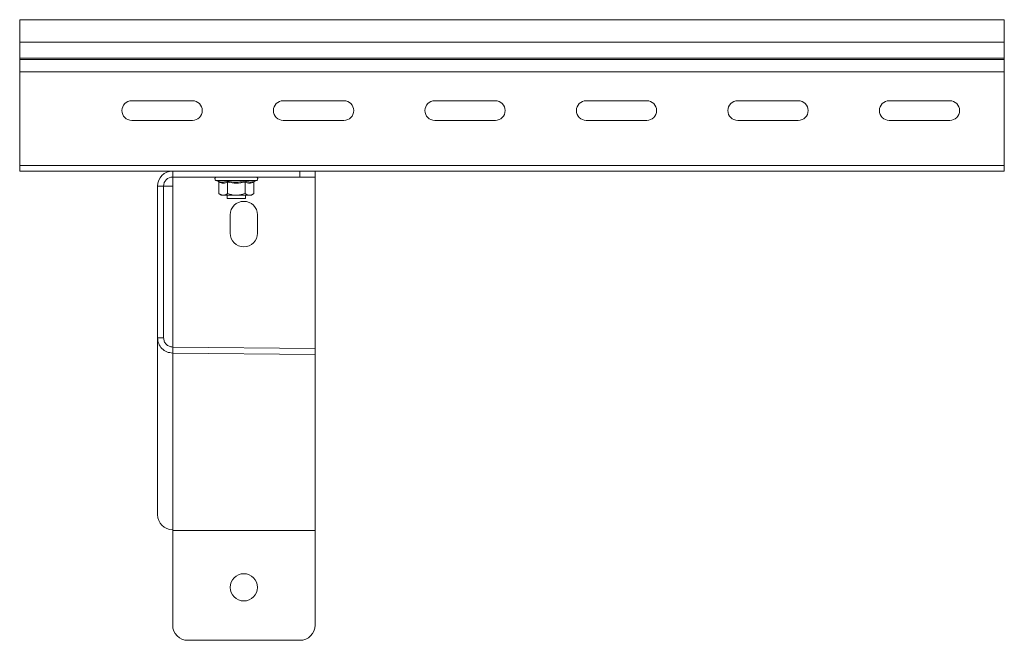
# Model space of a CAD drawing. Header units: millimetres. Extents: x 8 to 5481, y -933 to -79.
# Tile 7 of 10: x 1974 to 2299, y -296 to -91. Entities that reach past the tile are written whole.
import ezdxf

# ---------------------------------------------------------------- set-up
doc = ezdxf.new("R2010")
doc.units = ezdxf.units.MM

msp = doc.modelspace()

# ---------------------------------------------------------------- linework, layer by layer
at = {"color": 7, "linetype": 'Continuous', "lineweight": 15}
for p, q in [((2299.1, -90.6), (1974.1, -90.6)), ((1974.1, -90.6), (1974.1, -98.05)), ((2299.1, -90.6), (2299.1, -98.05)), ((2299.1, -98.05), (1974.1, -98.05)), ((1974.1, -98.05), (1974.1, -103.36)), ((2299.1, -98.05), (2299.1, -103.36)), ((1974.1, -103.36), (1974.1, -103.73)), ((2299.1, -103.36), (1974.1, -103.36)), ((1974.1, -103.73), (1974.1, -107.86)), ((2299.1, -103.73), (1974.1, -103.73)), ((2299.1, -103.36), (2299.1, -103.73)), ((2299.1, -103.73), (2299.1, -107.86)), ((2299.1, -107.86), (1974.1, -107.86)), ((1974.1, -107.86), (1974.1, -138.8)), ((2299.1, -107.86), (2299.1, -138.8)), ((2011.1, -117.35), (2031.1, -117.35)), ((2061.1, -117.35), (2081.1, -117.35)), ((2111.1, -117.35), (2131.1, -117.35)), ((2161.1, -117.35), (2181.1, -117.35)), ((2211.1, -117.35), (2231.1, -117.35)), ((2261.1, -117.35), (2281.1, -117.35)), ((2031.1, -123.85), (2011.1, -123.85)), ((2081.1, -123.85), (2061.1, -123.85)), ((2131.1, -123.85), (2111.1, -123.85)), ((2181.1, -123.85), (2161.1, -123.85)), ((2231.1, -123.85), (2211.1, -123.85)), ((2281.1, -123.85), (2261.1, -123.85)), ((1974.1, -138.8), (1974.1, -140.6)), ((2299.1, -138.8), (1974.1, -138.8)), ((2299.1, -138.8), (2299.1, -140.6)), ((2024.6, -140.6), (1974.1, -140.6)), ((2024.6, -140.6), (2024.6, -142.6)), ((2024.6, -140.6), (2066.6, -140.6)), ((2024.6, -142.6), (2066.6, -142.6)), ((2024.6, -145.6), (2024.6, -142.6)), ((2066.6, -142.6), (2066.6, -140.6)), ((2066.6, -140.6), (2071.6, -140.6)), ((2071.6, -142.6), (2066.6, -142.6)), ((2071.6, -140.6), (2071.6, -142.6)), ((2299.1, -140.6), (2071.6, -140.6)), ((2071.6, -142.6), (2071.6, -199.17)), ((2021.6, -145.6), (2019.6, -145.6)), ((2019.6, -195.69), (2019.6, -145.6)), ((2021.6, -195.69), (2021.6, -145.6)), ((2024.6, -145.6), (2021.6, -145.6)), ((2038.87, -143.7), (2039.53, -143.94)), ((2039.83, -144.31), (2039.83, -148)), ((2042.71, -144.31), (2042.71, -148)), ((2048.49, -144.31), (2048.49, -148)), ((2051.37, -144.31), (2051.37, -148)), ((2051.67, -143.94), (2052.33, -143.7)), ((2039.83, -148), (2040.6, -148.6)), ((2040.6, -148.6), (2041.27, -148.6)), ((2045.6, -148.6), (2041.27, -148.6)), ((2042.6, -148.6), (2042.6, -149.7)), ((2045.6, -148.6), (2049.93, -148.6)), ((2048.6, -149.7), (2048.6, -148.6)), ((2049.93, -148.6), (2050.6, -148.6)), ((2050.6, -148.6), (2051.37, -148)), ((2042.6, -149.7), (2048.6, -149.7)), ((2043.6, -161.1), (2043.6, -155.1)), ((2052.6, -155.1), (2052.6, -161.1)), ((2019.6, -254.09), (2019.6, -195.69)), ((2019.6, -195.69), (2021.6, -195.69)), ((2024.6, -198.73), (2024.6, -200.72)), ((2071.6, -199.17), (2024.6, -198.73)), ((2024.6, -259.07), (2024.6, -200.72)), ((2071.6, -201.16), (2024.6, -200.72)), ((2071.6, -199.17), (2071.6, -201.16)), ((2071.6, -259.36), (2071.6, -201.16)), ((2024.6, -259.07), (2024.6, -259.36)), ((2024.6, -259.36), (2071.6, -259.36)), ((2024.6, -290.6), (2024.6, -259.36)), ((2071.6, -259.36), (2071.6, -290.6)), ((2066.6, -295.6), (2029.6, -295.6))]:
    msp.add_line(p, q, dxfattribs=at)
at = {"color": 8, "linetype": 'Continuous', "lineweight": 15}
for p, q in [((2024.6, -198.73), (2024.6, -145.6)), ((2045.6, -143.7), (2038.87, -143.7)), ((2052.33, -143.7), (2045.6, -143.7))]:
    msp.add_line(p, q, dxfattribs=at)
at = {"color": 7, "linetype": 'Continuous', "lineweight": 15}
msp.add_circle((2048.1, -278.1), 4.5, dxfattribs=at)
for centre, radius, start, end in [((2011.1, -120.6), 3.25, 90, 270), ((2031.1, -120.6), 3.25, 270, 90), ((2061.1, -120.6), 3.25, 90, 270), ((2081.1, -120.6), 3.25, 270, 90), ((2111.1, -120.6), 3.25, 90, 270), ((2131.1, -120.6), 3.25, 270, 90), ((2161.1, -120.6), 3.25, 90, 270), ((2181.1, -120.6), 3.25, 270, 90), ((2211.1, -120.6), 3.25, 90, 270), ((2231.1, -120.6), 3.25, 270, 90), ((2261.1, -120.6), 3.25, 90, 270), ((2281.1, -120.6), 3.25, 270, 90), ((2024.6, -145.6), 5, 90, 180), ((2024.6, -145.6), 3, 90, 180), ((2039.07, -143.17), 0.567, 90, 250), ((2052.13, -143.17), 0.567, 290, 90), ((2048.1, -155.1), 4.5, 0, 180), ((2048.1, -161.1), 4.5, 180, 0), ((2024.59, -254.08), 4.99, 180.1332, 270.1326), ((2029.6, -290.6), 5, 180, 270), ((2066.6, -290.6), 5, 270, 0)]:
    msp.add_arc(centre, radius, start, end, dxfattribs=at)
for points, knots in [([(2039.53, -143.94), (2039.65, -143.98), (2040.26, -144.19), (2041.29, -144.34), (2042.16, -144.06), (2042.57, -143.94)], [0, 0, 0, 0, 0.118083, 0.592258, 1, 1, 1, 1]), ([(2039.53, -143.94), (2039.54, -143.94), (2039.58, -143.95), (2039.66, -144), (2039.75, -144.09), (2039.81, -144.19), (2039.82, -144.27), (2039.83, -144.31)], [0, 0, 0, 0, 0.007914, 0.267535, 0.528603, 0.763816, 1, 1, 1, 1]), ([(2042.71, -144.31), (2042.24, -144.45), (2041.28, -144.71), (2040.32, -144.45), (2039.83, -144.31)], [0, 0, 0, 0, 0.492148, 1, 1, 1, 1]), ([(2042.57, -143.94), (2042.8, -143.98), (2043.99, -144.19), (2046.04, -144.34), (2047.81, -144.06), (2048.63, -143.94)], [0, 0, 0, 0, 0.118083, 0.592258, 1, 1, 1, 1]), ([(2042.71, -144.31), (2042.71, -144.27), (2042.71, -144.19), (2042.68, -144.09), (2042.63, -144), (2042.59, -143.95), (2042.57, -143.94), (2042.57, -143.94)], [0, 0, 0, 0, 0.236184, 0.471397, 0.732465, 0.992086, 1, 1, 1, 1]), ([(2048.49, -144.31), (2047.54, -144.45), (2045.62, -144.71), (2043.69, -144.45), (2042.71, -144.31)], [0, 0, 0, 0, 0.492148, 1, 1, 1, 1]), ([(2048.49, -144.31), (2048.49, -144.27), (2048.49, -144.19), (2048.53, -144.09), (2048.57, -144), (2048.61, -143.95), (2048.63, -143.94), (2048.63, -143.94)], [0, 0, 0, 0, 0.236184, 0.471397, 0.732465, 0.992086, 1, 1, 1, 1]), ([(2051.37, -144.31), (2051.14, -144.39), (2050.67, -144.53), (2049.95, -144.6), (2049.22, -144.54), (2048.73, -144.39), (2048.49, -144.31)], [0, 0, 0, 0, 0.245251, 0.49213, 0.745021, 1, 1, 1, 1]), ([(2048.63, -143.94), (2048.75, -143.98), (2049.1, -144.1), (2049.69, -144.23), (2050.59, -144.27), (2051.25, -144.07), (2051.67, -143.94)], [0, 0, 0, 0, 0.118019, 0.354226, 0.592482, 1, 1, 1, 1]), ([(2051.37, -144.31), (2051.38, -144.27), (2051.39, -144.19), (2051.45, -144.09), (2051.54, -144), (2051.62, -143.95), (2051.67, -143.94), (2051.67, -143.94)], [0, 0, 0, 0, 0.236184, 0.471397, 0.732465, 0.992086, 1, 1, 1, 1]), ([(2039.83, -148), (2040.25, -148.28), (2040.73, -148.58), (2041.22, -148.6), (2041.27, -148.6)], [0, 0, 0, 0, 0.896037, 1, 1, 1, 1]), ([(2041.27, -148.6), (2041.67, -148.52), (2042.16, -148.42), (2042.62, -148.07), (2042.71, -148)], [0, 0, 0, 0, 0.801462, 1, 1, 1, 1]), ([(2045.6, -148.6), (2045.45, -148.6), (2044.5, -148.57), (2043.53, -148.31), (2042.75, -148.01), (2042.71, -148)], [0, 0, 0, 0, 0.148486, 0.965571, 1, 1, 1, 1]), ([(2048.49, -148), (2048.24, -148.09), (2047.32, -148.44), (2046.33, -148.53), (2045.6, -148.6)], [0, 0, 0, 0, 0.263254, 1, 1, 1, 1]), ([(2048.49, -148), (2048.91, -148.28), (2049.39, -148.58), (2049.88, -148.6), (2049.93, -148.6)], [0, 0, 0, 0, 0.896037, 1, 1, 1, 1]), ([(2049.93, -148.6), (2050.33, -148.52), (2050.82, -148.42), (2051.28, -148.07), (2051.37, -148)], [0, 0, 0, 0, 0.801462, 1, 1, 1, 1])]:
    msp.add_open_spline(points, degree=3, knots=knots, dxfattribs=at)
for points in [[(2019.6, -195.69), (2019.68, -196.34), (2019.83, -197.66), (2020.98, -199.32), (2022.64, -200.48), (2023.95, -200.64), (2024.6, -200.72)], [(2021.6, -195.69), (2021.65, -196.08), (2021.74, -196.87), (2022.43, -197.88), (2023.42, -198.58), (2024.21, -198.68), (2024.6, -198.73)]]:
    msp.add_open_spline(points, degree=3, dxfattribs=at)

doc.saveas('drawing.dxf')
